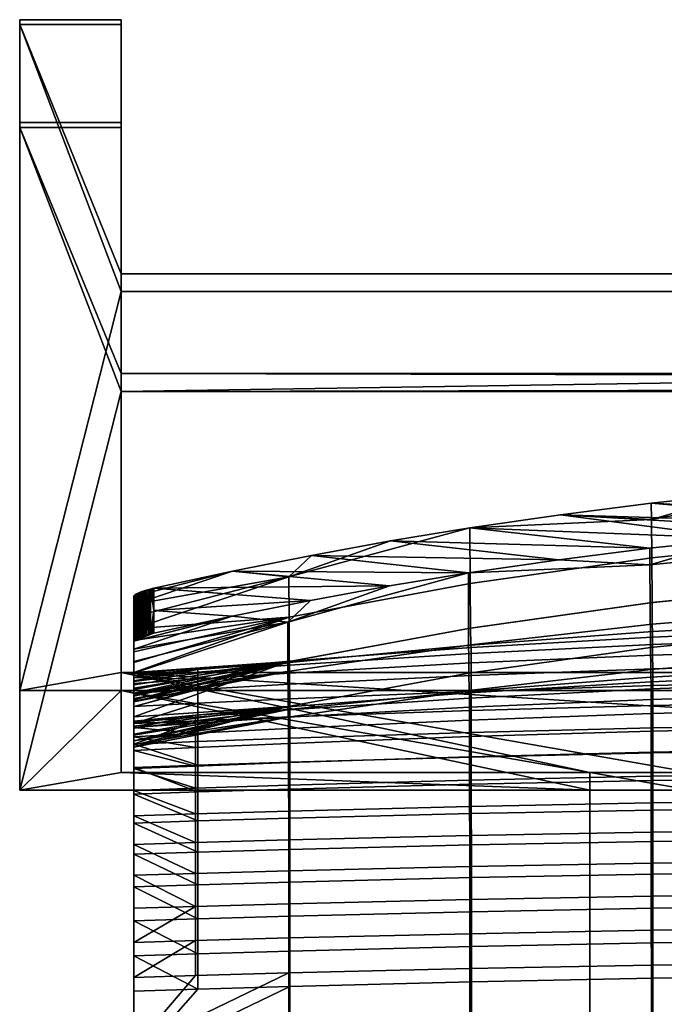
# Model space of a CAD drawing. Header units: millimetres. Extents: x -232 to 232, y -246 to 302.
# Tile 5 of 11: x -232 to -105, y 108 to 302. Entities that reach past the tile are written whole.
import ezdxf

# ---------------------------------------------------------------- set-up
doc = ezdxf.new("R2010")
doc.units = ezdxf.units.MM
doc.header["$MEASUREMENT"] = 0
for name, color, linetype in [('nozky', 250, 'Continuous'), ('podnoz', 7, 'Continuous'), ('ram', 31, 'Continuous')]:
    doc.layers.add(name, color=color, linetype=linetype)

msp = doc.modelspace()

# ---------------------------------------------------------------- meshes
at = {"layer": 'nozky'}
mesh = msp.add_polyface(dxfattribs=at)
corners = [(212.5, 281.88), (212.5, 302.19), (232.5, 281.88), (232.5, 302.19), (212.5, 280.91, 5.41), (212.5, 302.19), (212.5, 281.88), (212.5, 301.23, 5.41), (232.5, 301.23, 5.41), (232.5, 302.19), (212.5, 302.19), (212.5, 301.23, 5.41), (232.5, 280.91, 5.41), (232.5, 281.88), (232.5, 302.19), (232.5, 301.23, 5.41), (212.5, 280.91, 5.41), (212.5, 281.88), (232.5, 281.88), (232.5, 280.91, 5.41), (-232.5, 281.88), (-232.5, 302.19), (-212.5, 281.88), (-212.5, 302.19), (-212.5, 280.91, 5.41), (-212.5, 281.88), (-212.5, 302.19), (-212.5, 301.23, 5.41), (-232.5, 301.23, 5.41), (-212.5, 302.19), (-232.5, 302.19), (-212.5, 301.23, 5.41), (-232.5, 280.91, 5.41), (-232.5, 302.19), (-232.5, 281.88), (-232.5, 301.23, 5.41), (-232.5, 280.91, 5.41), (-232.5, 281.88), (-212.5, 280.91, 5.41), (-212.5, 281.88), (-185, -219.81, 5.41), (-185, -199.81, 5.41), (-185, -219.81), (-185, -199.81), (-185, -199.81, 5.41), (-205, -199.81, 5.41), (-185, -199.81), (-205, -199.81), (-205, -219.81), (-205, -199.81), (-205, -219.81, 5.41), (-205, -199.81, 5.41), (-185, -219.81), (-185, -199.81), (-205, -219.81), (-205, -199.81), (-185, -219.81), (-205, -219.81), (-185, -219.81, 5.41), (-205, -219.81, 5.41), (185, -219.81), (185, -199.81), (185, -219.81, 5.41), (185, -199.81, 5.41), (205, -219.81), (205, -199.81), (185, -219.81), (185, -199.81), (205, -219.81, 5.41), (205, -199.81, 5.41), (205, -219.81), (205, -199.81), (205, -219.81), (185, -219.81), (205, -219.81, 5.41), (185, -219.81, 5.41), (205, -199.81, 5.41), (185, -199.81, 5.41), (205, -199.81), (185, -199.81)]
mesh.append_faces([[corners[k] for k in face] for face in [(1, 3, 2, 0), (7, 5, 6, 6), (6, 4, 7, 7), (10, 11, 8, 9), (13, 15, 12, 12), (15, 13, 14, 14), (16, 17, 18, 19), (21, 23, 22, 20), (27, 25, 26, 26), (25, 27, 24, 24), (31, 29, 30, 28), (34, 32, 35, 35), (35, 33, 34, 34), (36, 37, 39, 38), (41, 40, 42, 43), (45, 44, 46, 47), (49, 48, 50, 51), (53, 52, 54, 55), (57, 56, 58, 59), (61, 60, 62, 63), (65, 64, 66, 67), (69, 68, 70, 71), (73, 72, 74, 75), (77, 76, 78, 79)]])
at = {"layer": 'podnoz'}
mesh = msp.add_polyface(dxfattribs=at)
corners = [(185, -219.81, 5.41), (185, -199.81, 5.41), (185, -219.81, 710), (185, -199.81, 710), (185, -217.31, 325), (185, -217.31, 290), (185, -202.31, 290), (185, -202.31, 325), (-185, -219.81, 710), (-185, -199.81, 710), (-185, -219.81, 5.41), (-185, -199.81, 5.41), (-185, -217.31, 290), (-185, -217.31, 325), (-185, -202.31, 290), (-185, -202.31, 325), (-185, -199.81, 710), (-185, -219.81, 710), (185, -199.81, 710), (185, -219.81, 710), (100, 153.69, 717.21), (100, -199.81, 728.75), (100, -199.81, 730), (100, -219.81, 730), (100, -199.8, 748.75), (100, 150.17, 736.9), (100, 150.17, 736.9), (120, 150.17, 736.9), (100, -199.8, 748.75), (120, -199.8, 748.75), (100, -199.81, 728.75), (120, -199.81, 728.75), (100, 153.69, 717.21), (120, 153.69, 717.21), (100, -199.8, 748.75), (120, -199.8, 748.75), (100, -219.81, 730), (120, -219.81, 730), (120, 153.69, 717.21), (120, -199.81, 730), (120, -199.81, 728.75), (120, 150.17, 736.9), (120, -199.8, 748.75), (120, -219.81, 730), (100, -199.81, 730), (100, -219.81, 730), (-100, -199.81, 730), (-100, -219.81, 730), (-120, 153.69, 717.21), (-120, -199.81, 728.75), (-120, -199.81, 730), (-120, 150.17, 736.9), (-120, -199.8, 748.75), (-120, -219.81, 730), (-100, 153.69, 717.21), (-120, 153.69, 717.21), (-100, -199.81, 728.75), (-120, -199.81, 728.75), (-100, -199.8, 748.75), (-120, -199.8, 748.75), (-100, 150.17, 736.9), (-120, 150.17, 736.9), (-100, -219.81, 730), (-120, -219.81, 730), (-100, -199.8, 748.75), (-120, -199.8, 748.75), (-100, 153.69, 717.21), (-100, -199.81, 730), (-100, -199.81, 728.75), (-100, -219.81, 730), (-100, 150.17, 736.9), (-100, -199.8, 748.75), (-205, -219.81, 5.41), (-205, -199.81, 5.41), (-205, -219.81, 730), (-205, -199.81, 730), (205, -219.81, 730), (205, -199.81, 730), (205, -219.81, 5.41), (205, -199.81, 5.41), (205, -219.81, 5.41), (-205, -219.81, 5.41), (205, -219.81, 730), (-205, -219.81, 730), (-185, -219.81, 5.41), (-185, -219.81, 710), (185, -219.81, 710), (185, -219.81, 5.41), (120, -219.81, 730), (100, -219.81, 730), (-100, -219.81, 730), (-120, -219.81, 730), (205, -199.81, 730), (-205, -199.81, 730), (205, -199.81, 5.41), (-205, -199.81, 5.41), (-120, -199.81, 730), (-120, -199.81, 728.75), (-100, -199.81, 728.75), (-100, -199.81, 730), (100, -199.81, 730), (100, -199.81, 728.75), (120, -199.81, 728.75), (120, -199.81, 730), (185, -199.81, 5.41), (185, -199.81, 710), (-185, -199.81, 710), (-185, -199.81, 5.41), (-120, -199.81, 730), (-120, -219.81, 730), (-205, -199.81, 730), (-205, -219.81, 730), (205, -199.81, 730), (205, -219.81, 730), (120, -199.81, 730), (120, -219.81, 730), (212.5, 228.84, 296.72), (212.5, 153.69, 717.21), (212.5, 173.38, 720.73), (212.5, 248.53, 300.24), (-212.5, 228.84, 296.72), (-212.5, 173.38, 720.73), (-212.5, 153.69, 717.21), (-212.5, 248.53, 300.24), (-100, 150.17, 736.9), (100, 150.17, 736.9), (-100, 153.69, 717.21), (100, 153.69, 717.21), (-212.5, 173.38, 720.73), (-212.5, 153.69, 717.21), (212.5, 173.38, 720.73), (212.5, 153.69, 717.21), (120, 153.69, 717.21), (100, 153.69, 717.21), (-100, 153.69, 717.21), (-120, 153.69, 717.21), (-232.5, 169.86, 740.42), (232.5, 169.86, 740.42), (212.5, 173.38, 720.73), (-212.5, 173.38, 720.73), (-212.5, 169.86, 740.42), (212.5, 169.86, 740.42), (232.5, 301.23, 5.41), (212.5, 301.23, 5.41), (-212.5, 301.23, 5.41), (-232.5, 301.23, 5.41), (-212.5, 252.05, 280.55), (-212.5, 248.53, 300.24), (232.5, 150.17, 736.9), (232.5, 169.86, 740.42), (232.5, 280.91, 5.41), (232.5, 301.23, 5.41), (120, 150.17, 736.9), (232.5, 150.17, 736.9), (232.5, 280.91, 5.41), (120, 153.69, 717.21), (212.5, 153.69, 717.21), (212.5, 280.91, 5.41), (-232.5, 169.86, 740.42), (-232.5, 150.17, 736.9), (-232.5, 301.23, 5.41), (-232.5, 280.91, 5.41), (-232.5, 150.17, 736.9), (-120, 150.17, 736.9), (-232.5, 280.91, 5.41), (-120, 153.69, 717.21), (-212.5, 228.84, 296.72), (-212.5, 153.69, 717.21), (-212.5, 280.91, 5.41), (-212.5, 232.36, 277.04), (232.5, 169.86, 740.42), (232.5, 150.17, 736.9), (-232.5, 169.86, 740.42), (-232.5, 150.17, 736.9), (100, 150.17, 736.9), (120, 150.17, 736.9), (-120, 150.17, 736.9), (-100, 150.17, 736.9), (212.5, 169.86, 740.42), (-212.5, 169.86, 740.42), (212.5, 252.05, 280.55), (212.5, 301.23, 5.41), (212.5, 280.91, 5.41), (212.5, 232.36, 277.04), (-212.5, 252.05, 280.55), (-212.5, 280.91, 5.41), (-212.5, 301.23, 5.41), (-212.5, 232.36, 277.04), (-212.5, 248.53, 300.24), (212.5, 248.53, 300.24), (-212.5, 228.84, 296.72), (212.5, 228.84, 296.72), (212.5, 228.84, 296.72), (212.5, 232.36, 277.04), (-12.5, 231.94, 279.39), (-12.5, 229.25, 294.46), (12.5, 231.94, 279.39), (12.5, 229.25, 294.46), (-212.5, 232.36, 277.04), (212.5, 232.36, 277.04), (-212.5, 252.05, 280.55), (212.5, 252.05, 280.55), (212.5, 252.05, 280.55), (212.5, 248.53, 300.24), (-185, -217.31, 325), (185, -217.31, 325), (-185, -217.31, 290), (185, -217.31, 290), (-185, -217.31, 290), (185, -217.31, 290), (-185, -202.31, 290), (185, -202.31, 290), (-12.5, -202.31, 290), (12.5, -202.31, 290), (-185, -202.31, 325), (185, -202.31, 325), (-185, -217.31, 325), (185, -217.31, 325), (-185, -202.31, 290), (185, -202.31, 290), (-185, -202.31, 325), (185, -202.31, 325), (-12.5, -202.31, 290), (-12.5, -202.31, 305), (12.5, -202.31, 290), (12.5, -202.31, 305), (-12.5, -202.31, 305), (-12.5, -202.31, 290), (-12.5, 231.94, 279.39), (-12.5, 229.25, 294.46), (-12.5, 14.82, 284.69), (-12.5, 13.47, 299.73), (12.5, 231.94, 279.39), (-12.5, 231.94, 279.39), (-12.5, 14.82, 284.69), (12.5, 14.82, 284.69), (12.5, -202.31, 290), (12.5, -202.31, 305), (12.5, 229.25, 294.46), (12.5, 231.94, 279.39), (12.5, 14.82, 284.69), (12.5, 13.47, 299.73), (12.5, -202.31, 305), (-12.5, -202.31, 305), (-12.5, 229.25, 294.46), (12.5, 229.25, 294.46), (12.5, 13.47, 299.73), (-12.5, 13.47, 299.73)]
mesh.append_faces([[corners[k] for k in face] for face in [(6, 0, 5, 5), (4, 5, 0, 0), (7, 1, 6, 6), (0, 6, 1, 1), (7, 4, 2, 2), (0, 2, 4, 4), (1, 7, 3, 3), (2, 3, 7, 7), (15, 8, 13, 13), (10, 13, 8, 8), (11, 9, 15, 15), (8, 15, 9, 9), (14, 12, 10, 10), (13, 10, 12, 12), (15, 14, 11, 11), (10, 11, 14, 14), (17, 16, 18, 19), (21, 25, 20, 20), (22, 25, 21, 21), (22, 24, 25, 25), (23, 24, 22, 22), (27, 26, 28, 29), (31, 30, 32, 33), (35, 34, 36, 37), (39, 41, 42, 42), (43, 39, 42, 42), (41, 40, 38, 38), (39, 40, 41, 41), (45, 44, 46, 47), (49, 51, 48, 48), (50, 51, 49, 49), (50, 52, 51, 51), (53, 52, 50, 50), (55, 54, 56, 57), (59, 58, 60, 61), (63, 62, 64, 65), (67, 70, 71, 71), (69, 67, 71, 71), (70, 68, 66, 66), (67, 68, 70, 70), (73, 72, 74, 75), (77, 76, 78, 79), (87, 80, 86, 86), (82, 86, 80, 80), (81, 84, 85, 85), (83, 81, 85, 85), (89, 86, 88, 88), (86, 82, 88, 88), (89, 85, 86, 86), (90, 91, 85, 85), (85, 91, 83, 83), (89, 90, 85, 85), (98, 99, 100, 101), (96, 106, 93, 93), (101, 106, 98, 98), (97, 106, 96, 96), (105, 103, 92, 92), (103, 105, 102, 102), (104, 105, 92, 94), (102, 105, 101, 101), (101, 105, 106, 106), (98, 106, 97, 97), (106, 107, 95, 95), (93, 106, 95, 95), (109, 108, 110, 111), (113, 112, 114, 115), (119, 116, 117, 118), (120, 123, 121, 122), (125, 124, 126, 127), (135, 129, 128, 128), (128, 134, 135, 135), (134, 128, 133, 133), (132, 133, 130, 130), (128, 130, 133, 133), (130, 131, 132, 132), (146, 144, 145, 145), (147, 146, 145, 145), (202, 142, 143, 143), (203, 142, 202, 202), (147, 145, 136, 136), (140, 139, 136, 136), (138, 139, 140, 141), (137, 203, 138, 138), (138, 141, 137, 137), (142, 203, 137, 137), (136, 139, 147, 147), (148, 150, 151, 149), (156, 152, 155, 155), (192, 153, 156, 156), (152, 156, 153, 153), (154, 192, 193, 193), (193, 157, 154, 154), (153, 192, 154, 154), (161, 159, 158, 160), (163, 162, 167, 167), (166, 167, 162, 162), (167, 165, 163, 163), (169, 166, 164, 164), (162, 164, 166, 166), (164, 168, 169, 169), (171, 170, 178, 178), (178, 175, 171, 171), (178, 174, 175, 175), (178, 179, 177, 174), (173, 179, 172, 172), (179, 176, 177, 177), (179, 173, 176, 176), (180, 181, 182, 183), (186, 184, 187, 185), (189, 188, 190, 191), (192, 166, 195, 195), (194, 195, 166, 166), (197, 196, 193, 192), (195, 197, 192, 192), (196, 194, 169, 169), (166, 169, 194, 194), (169, 193, 196, 196), (199, 198, 200, 201), (202, 146, 147, 203), (205, 204, 206, 207), (209, 208, 212, 213), (210, 212, 208, 208), (209, 213, 211, 211), (215, 214, 216, 217), (223, 222, 218, 218), (225, 219, 224, 224), (225, 223, 220, 220), (218, 220, 223, 223), (219, 225, 221, 221), (220, 221, 225, 225), (230, 231, 229, 228), (231, 230, 227, 226), (233, 232, 235, 234), (213, 212, 234, 235), (239, 238, 241, 240), (237, 236, 240, 241), (247, 246, 245, 244), (246, 247, 243, 242)]])
at = {"layer": 'ram'}
mesh = msp.add_polyface(dxfattribs=at)
corners = [(-26.92, 203.82, 1056.73), (-71.91, 210.28, 1055.53), (-89.91, 208.71, 1055.82), (-107.86, 206.8, 1056.18), (-42.02, 203.27, 1056.83), (-57.1, 202.46, 1056.98), (-72.16, 201.41, 1057.18), (-125.77, 204.53, 1056.6), (-90.17, 199.84, 1057.47), (-143.64, 201.92, 1057.08), (-108.14, 197.92, 1057.83), (-72.06, 181.96, 918.74), (-36.05, 184.15, 918.18), (-36.08, 193.01, 987.61), (-72.11, 190.82, 988.13), (-72.03, 176.9, 863.03), (-36.03, 178.66, 862.46), (-72, 174.47, 821.18), (-36.01, 175.68, 820.59), (-71.99, 173.11, 807.31), (-36.01, 174.04, 806.71), (-108, 178.32, 919.67), (-108.06, 187.16, 988.99), (-107.95, 173.96, 863.97), (-107.92, 172.48, 822.17), (-107.9, 171.56, 808.3), (-72.15, 198.18, 1037.05), (-57.1, 202.46, 1056.98), (-72.16, 201.41, 1057.18), (-90.17, 199.84, 1057.47), (-36.1, 200.31, 1036.64), (-108.14, 197.92, 1057.83), (-108.11, 194.64, 1037.72), (-126.07, 195.64, 1058.25), (-71.82, 190.82, 916.78), (-107.69, 187.2, 917.64), (-107.75, 196.04, 987.21), (-71.86, 199.68, 986.41), (-71.78, 185.8, 860.87), (-107.64, 182.91, 861.76), (-71.75, 183.4, 818.87), (-107.6, 181.49, 819.81), (-71.74, 181.88, 804.96), (-107.59, 180.39, 805.9), (-71.73, 180.23, 798.16), (-107.59, 178.94, 799.08), (-71.73, 177.93, 791.54), (-107.58, 176.82, 792.42), (-71.72, 175.06, 785.14), (-107.57, 174.11, 785.97), (-71.72, 171.62, 779.03), (-107.57, 170.8, 779.8), (-35.92, 192.99, 916.26), (-35.94, 201.87, 985.94), (-35.89, 187.53, 860.34), (-35.88, 184.55, 818.31), (-35.87, 182.77, 804.4), (-35.87, 181, 797.61), (-107.86, 206.8, 1056.18), (-107.79, 203.61, 1036.57), (-125.77, 204.53, 1056.6), (-89.91, 208.71, 1055.82), (-53.96, 211.5, 1055.3), (-35.96, 209.25, 1035.49), (-71.91, 210.28, 1055.53)]
mesh.append_faces([[corners[k] for k in face] for face in [(0, 1, 2, 2), (3, 4, 2, 2), (4, 3, 5, 5), (6, 5, 7, 7), (5, 3, 7, 7), (6, 7, 8, 8), (9, 8, 7, 7), (8, 9, 10, 10), (11, 12, 13, 14), (15, 16, 12, 11), (17, 18, 16, 15), (19, 20, 18, 17), (21, 11, 14, 22), (23, 15, 11, 21), (24, 17, 15, 23), (25, 19, 17, 24), (26, 27, 28, 28), (26, 28, 29, 29), (30, 27, 26, 26), (31, 32, 29, 29), (14, 26, 32, 22), (29, 32, 26, 26), (26, 14, 13, 30), (33, 32, 31, 31), (34, 35, 36, 37), (38, 39, 35, 34), (40, 41, 39, 38), (42, 43, 41, 40), (44, 45, 43, 42), (46, 47, 45, 44), (48, 49, 47, 46), (50, 51, 49, 48), (52, 34, 37, 53), (54, 38, 34, 52), (55, 40, 38, 54), (56, 42, 40, 55), (57, 44, 42, 56), (58, 59, 60, 60), (61, 59, 58, 58), (62, 63, 64, 64), (64, 59, 61, 61), (36, 59, 64, 37), (63, 53, 37, 64)]])
mesh = msp.add_polyface(dxfattribs=at)
corners = [(-143.64, 201.92, 1057.08), (-159.31, 199.34, 1057.56), (-108.14, 197.92, 1057.83), (-126.07, 195.64, 1058.25), (-174.93, 196.5, 1058.1), (-190.49, 193.39, 1058.67), (-143.95, 193.03, 1058.74), (-206, 190.02, 1059.3), (-175.08, 187.62, 1059.75), (-159.54, 190.46, 1059.22), (-206, 185.59, 1060.13), (-190.57, 184.53, 1060.33), (-143.83, 173.23, 920.96), (-108, 178.32, 919.67), (-108.06, 187.16, 988.99), (-143.89, 182.05, 990.2), (-143.78, 169.85, 865.29), (-107.95, 173.96, 863.97), (-143.75, 169.68, 823.55), (-107.92, 172.48, 822.17), (-143.73, 169.4, 809.69), (-107.9, 171.56, 808.3), (-179.51, 166.69, 922.63), (-179.55, 175.49, 991.76), (-108.11, 194.64, 1037.72), (-143.95, 193.03, 1058.74), (-179.58, 183.31, 1039.87), (-159.54, 190.46, 1059.22), (-175.08, 187.62, 1059.75), (-190.57, 184.53, 1060.33), (-126.07, 195.64, 1058.25), (-143.52, 182.13, 918.85), (-179.3, 175.58, 920.42), (-179.34, 184.34, 989.77), (-143.58, 190.92, 988.33), (-143.47, 178.87, 863), (-179.26, 173.66, 864.6), (-143.44, 178.8, 821.12), (-179.24, 175.34, 822.82), (-143.42, 178.29, 807.22), (-179.23, 175.6, 808.92), (-143.42, 177.13, 800.37), (-179.22, 174.81, 802.03), (-143.41, 175.27, 793.65), (-179.22, 173.28, 795.24), (-143.41, 172.78, 787.12), (-179.22, 171.07, 788.62), (-143.4, 169.66, 780.87), (-179.21, 168.19, 782.26), (-107.69, 187.2, 917.64), (-107.75, 196.04, 987.21), (-107.64, 182.91, 861.76), (-107.6, 181.49, 819.81), (-107.59, 180.39, 805.9), (-107.59, 178.94, 799.08), (-107.58, 176.82, 792.42), (-107.57, 174.11, 785.97), (-107.57, 170.8, 779.8), (-174.93, 196.5, 1058.1), (-179.37, 192.29, 1038.74), (-190.49, 193.39, 1058.67), (-143.64, 201.92, 1057.08), (-197.37, 174.01, 809.93), (-159.31, 199.34, 1057.56), (-125.77, 204.53, 1056.6), (-107.79, 203.61, 1036.57)]
mesh.append_faces([[corners[k] for k in face] for face in [(0, 1, 2, 2), (3, 1, 4, 4), (5, 6, 4, 4), (4, 6, 3, 3), (3, 2, 1, 1), (7, 8, 9, 9), (5, 7, 9, 9), (10, 11, 8, 8), (6, 5, 9, 9), (12, 13, 14, 15), (16, 17, 13, 12), (18, 19, 17, 16), (20, 21, 19, 18), (22, 12, 15, 23), (14, 24, 25, 15), (15, 25, 26, 23), (27, 26, 25, 25), (26, 27, 28, 28), (26, 28, 29, 29), (24, 30, 25, 25), (31, 32, 33, 34), (35, 36, 32, 31), (37, 38, 36, 35), (39, 40, 38, 37), (41, 42, 40, 39), (43, 44, 42, 41), (45, 46, 44, 43), (47, 48, 46, 45), (49, 31, 34, 50), (51, 35, 31, 49), (52, 37, 35, 51), (53, 39, 37, 52), (54, 41, 39, 53), (55, 43, 41, 54), (56, 45, 43, 55), (57, 47, 45, 56), (58, 59, 60, 60), (33, 59, 61, 34), (62, 38, 40, 40), (59, 58, 63, 63), (64, 65, 61, 61), (34, 61, 65, 50), (61, 59, 63, 63)]])
mesh = msp.add_polyface(dxfattribs=at)
corners = [(-206, 185.59, 1060.13), (-206.34, 181.09, 1060.95), (-206, 181.17, 1060.95), (-206, 190.02, 1059.3), (-206.34, 189.94, 1059.3), (-175.08, 187.62, 1059.75), (-190.57, 184.53, 1060.33), (-190.57, 184.53, 1060.33), (-206, 181.17, 1060.95), (-210, 179.56, 1057.18), (-179.58, 183.31, 1039.87), (-210, 173.23, 1020.83), (-179.55, 175.49, 991.76), (-210, 177.97, 1048.2), (-210, 175.58, 1034.54), (-210, 168.71, 993.36), (-210, 170.93, 1007.1), (-210, 166.59, 979.61), (-210, 164.61, 965.83), (-179.51, 166.69, 922.63), (-210, 188.41, 1055.53), (-190.49, 193.39, 1058.67), (-210, 186.78, 1046.31), (-210, 184.38, 1032.57), (-179.37, 192.29, 1038.74), (-210, 182.01, 1018.81), (-179.3, 175.58, 920.42), (-210, 171.59, 949.82), (-210, 173.4, 963.65), (-210, 170.01, 935.95), (-179.34, 184.34, 989.77), (-210, 175.38, 977.47), (-210, 179.71, 1005.05), (-210, 177.49, 991.27), (-210, 168.78, 922.05), (-206, 190.02, 1059.3), (-210, 167.98, 908.11), (-179.24, 175.34, 822.82), (-210, 171.75, 824.58), (-210, 170.29, 838.45), (-210, 168.24, 866.27), (-210, 167.73, 880.21), (-179.26, 173.66, 864.6), (-210, 169.11, 852.35), (-210, 167.63, 894.16), (-179.22, 174.81, 802.03), (-197.37, 173.43, 803.02), (-197.37, 174.01, 809.93), (-179.23, 175.6, 808.92), (-179.22, 173.28, 795.24), (-197.37, 172.1, 796.18), (-210, 169.3, 790.17), (-197.37, 170.06, 789.5), (-210, 172.81, 810.7), (-179.22, 171.07, 788.62), (-210, 172.39, 803.75)]
mesh.append_faces([[corners[k] for k in face] for face in [(0, 1, 2, 2), (0, 3, 4, 4), (0, 5, 3, 3), (0, 2, 6, 6), (7, 8, 9, 9), (10, 11, 12, 12), (13, 10, 7, 7), (9, 13, 7, 7), (14, 10, 13, 13), (14, 11, 10, 10), (15, 12, 16, 16), (15, 17, 12, 12), (16, 12, 11, 11), (18, 19, 12, 12), (20, 21, 22, 22), (23, 22, 24, 24), (24, 25, 23, 23), (26, 27, 28, 28), (27, 26, 29, 29), (30, 28, 31, 31), (30, 32, 25, 25), (33, 32, 30, 30), (33, 30, 31, 31), (26, 34, 29, 29), (35, 21, 20, 20), (30, 25, 24, 24), (26, 28, 30, 30), (21, 24, 22, 22), (36, 34, 26, 26), (37, 38, 39, 39), (40, 41, 42, 42), (43, 40, 42, 42), (43, 37, 39, 39), (44, 36, 26, 26), (45, 46, 47, 48), (42, 37, 43, 43), (49, 50, 46, 45), (51, 50, 52, 52), (37, 47, 38, 38), (53, 47, 46, 46), (50, 49, 54, 52), (50, 55, 46, 46), (44, 26, 42, 42)]])
mesh = msp.add_polyface(dxfattribs=at)
corners = [(-208.69, 180.38, 1060.05), (-208.39, 180.49, 1060.28), (-208.69, 189.22, 1058.4), (-208.96, 180.27, 1059.79), (-208.96, 189.11, 1058.14), (-208.07, 180.6, 1060.47), (-208.39, 189.34, 1058.63), (-207.03, 180.91, 1060.86), (-206.68, 181.01, 1060.92), (-207.03, 189.76, 1059.21), (-207.73, 180.71, 1060.64), (-207.39, 180.81, 1060.77), (-207.73, 189.56, 1058.99), (-207.39, 189.66, 1059.12), (-206.34, 181.09, 1060.95), (-206, 185.59, 1060.13), (-209.61, 179.95, 1058.87), (-209.42, 180.05, 1059.19), (-209.61, 188.8, 1057.22), (-208.07, 189.45, 1058.82), (-206.34, 189.94, 1059.3), (-206.68, 189.85, 1059.27), (-209.75, 188.7, 1056.89), (-209.86, 188.62, 1056.55), (-209.75, 179.86, 1058.54), (-209.99, 188.47, 1055.87), (-210, 188.41, 1055.53), (-210, 183.98, 1056.36), (-209.94, 188.54, 1056.21), (-209.86, 179.77, 1058.2), (-209.42, 188.9, 1057.54), (-209.21, 189, 1057.85), (-209.21, 180.16, 1059.5), (-210, 186.78, 1046.31), (-210, 177.97, 1048.2), (-210, 188.41, 1055.53), (-209.99, 188.47, 1055.87), (-206, 190.02, 1059.3), (-209.86, 188.62, 1056.55), (-209.75, 188.7, 1056.89), (-209.94, 188.54, 1056.21), (-209.61, 188.8, 1057.22), (-207.39, 189.66, 1059.12), (-207.03, 189.76, 1059.21), (-207.73, 189.56, 1058.99), (-206.68, 189.85, 1059.27), (-208.07, 189.45, 1058.82), (-206.34, 189.94, 1059.3), (-208.96, 189.11, 1058.14), (-208.69, 189.22, 1058.4), (-209.21, 189, 1057.85), (-208.39, 189.34, 1058.63), (-209.42, 188.9, 1057.54)]
mesh.append_faces([[corners[k] for k in face] for face in [(0, 1, 2, 2), (3, 0, 4, 4), (1, 5, 6, 6), (7, 8, 9, 9), (10, 11, 12, 12), (7, 13, 11, 11), (8, 14, 15, 15), (16, 17, 18, 18), (10, 12, 19, 19), (12, 11, 13, 13), (19, 6, 5, 5), (1, 6, 2, 2), (15, 20, 21, 21), (13, 7, 9, 9), (9, 8, 21, 21), (22, 23, 24, 24), (25, 26, 27, 27), (28, 25, 27, 27), (23, 28, 29, 29), (2, 4, 0, 0), (30, 18, 17, 17), (31, 30, 32, 32), (4, 31, 3, 3), (22, 16, 18, 18), (8, 15, 21, 21), (33, 34, 27, 27), (33, 27, 26, 26), (35, 36, 37, 37), (37, 38, 39, 39), (38, 37, 40, 40), (36, 40, 37, 37), (41, 37, 39, 39), (37, 42, 43, 43), (42, 37, 44, 44), (45, 37, 43, 43), (46, 44, 37, 37), (45, 47, 37, 37), (48, 49, 37, 37), (37, 50, 48, 48), (37, 49, 51, 51), (37, 52, 50, 50), (51, 46, 37, 37), (52, 37, 41, 41)]])
mesh = msp.add_polyface(dxfattribs=at)
corners = [(-207.73, 180.71, 1060.64), (-208.07, 189.45, 1058.82), (-208.07, 180.6, 1060.47), (-209.94, 188.54, 1056.21), (-210, 183.98, 1056.36), (-209.94, 179.69, 1057.86), (-209.99, 179.62, 1057.52), (-210, 179.56, 1057.18), (-209.86, 179.77, 1058.2), (-209.21, 180.16, 1059.5), (-209.42, 188.9, 1057.54), (-209.42, 180.05, 1059.19), (-209.61, 179.95, 1058.87), (-209.75, 188.7, 1056.89), (-209.75, 179.86, 1058.54), (-209.86, 188.62, 1056.55), (-208.96, 180.27, 1059.79), (-209.21, 189, 1057.85), (-210, 170.93, 1007.1), (-210, 173.23, 1020.83), (-210, 182.01, 1018.81), (-210, 177.97, 1048.2), (-210, 186.78, 1046.31), (-210, 175.58, 1034.54), (-210, 184.38, 1032.57), (-210, 177.49, 991.27), (-210, 168.71, 993.36), (-210, 179.71, 1005.05), (-210, 166.59, 979.61), (-210, 175.38, 977.47), (-210, 164.61, 965.83), (-210, 172.81, 810.7), (-210, 163.76, 813.33), (-210, 171.75, 824.58), (-206, 181.17, 1060.95), (-206.34, 181.09, 1060.95), (-206.68, 181.01, 1060.92), (-207.03, 180.91, 1060.86), (-207.39, 180.81, 1060.77), (-207.73, 180.71, 1060.64), (-208.07, 180.6, 1060.47), (-208.39, 180.49, 1060.28), (-208.69, 180.38, 1060.05), (-208.96, 180.27, 1059.79), (-209.21, 180.16, 1059.5), (-209.42, 180.05, 1059.19), (-209.61, 179.95, 1058.87), (-209.75, 179.86, 1058.54), (-209.86, 179.77, 1058.2), (-209.94, 179.69, 1057.86), (-209.99, 179.62, 1057.52), (-210, 179.56, 1057.18), (-210, 171.75, 824.58), (-197.37, 174.01, 809.93), (-210, 172.81, 810.7), (-197.37, 173.43, 803.02), (-210, 172.39, 803.75), (-210, 171.21, 796.9), (-197.37, 172.1, 796.18), (-210, 169.3, 790.17)]
mesh.append_faces([[corners[k] for k in face] for face in [(0, 1, 2, 2), (3, 4, 5, 5), (5, 4, 6, 6), (4, 7, 6, 6), (3, 5, 8, 8), (9, 10, 11, 11), (12, 13, 14, 14), (15, 8, 14, 14), (16, 17, 9, 9), (18, 19, 20, 20), (21, 7, 4, 4), (22, 23, 21, 21), (23, 22, 24, 24), (19, 24, 20, 20), (24, 19, 23, 23), (25, 26, 27, 27), (27, 18, 20, 20), (25, 28, 26, 26), (26, 18, 27, 27), (29, 28, 25, 25), (30, 28, 29, 29), (31, 32, 33, 33), (34, 35, 36, 36), (34, 36, 37, 37), (37, 38, 34, 34), (39, 40, 34, 34), (41, 34, 40, 40), (34, 38, 39, 39), (42, 34, 41, 41), (34, 43, 44, 44), (44, 45, 34, 34), (34, 45, 46, 46), (47, 48, 34, 34), (49, 34, 48, 48), (34, 46, 47, 47), (34, 49, 50, 50), (51, 34, 50, 50), (34, 42, 43, 43), (52, 53, 54, 54), (55, 56, 54, 54), (57, 58, 59, 59), (56, 58, 57, 57)]])
mesh = msp.add_polyface(dxfattribs=at)
corners = [(-210, 171.21, 796.9), (-210, 160.69, 792.82), (-210, 162.56, 799.51), (-210, 169.3, 790.17), (-210, 166.66, 783.7), (-210, 163.31, 777.58), (-210, 157.97, 786.43), (-210, 172.39, 803.75), (-210, 170.01, 935.95), (-210, 161.2, 938.21), (-210, 171.59, 949.82), (-210, 173.4, 963.65), (-210, 162.8, 952.04), (-210, 159.93, 924.35), (-210, 167.98, 908.11), (-210, 159.07, 910.47), (-210, 168.78, 922.05), (-210, 158.66, 896.56), (-210, 175.38, 977.47), (-210, 164.61, 965.83), (-210, 171.75, 824.58), (-210, 162.39, 827.16), (-210, 170.29, 838.45), (-210, 169.11, 852.35), (-210, 161.01, 840.99), (-210, 163.76, 813.33), (-210, 172.81, 810.7), (-210, 163.57, 806.38), (-210, 167.73, 880.21), (-210, 158.68, 882.65), (-210, 167.63, 894.16), (-210, 168.24, 866.27), (-210, 159.9, 854.86), (-210, 159.11, 868.74), (-179.51, 166.69, 922.63), (-210, 164.61, 965.83), (-210, 162.8, 952.04), (-179.55, 175.49, 991.76), (-210, 166.59, 979.61), (-197.81, 164.59, 805.63), (-197.81, 164.96, 812.55), (-210, 163.76, 813.33), (-197.81, 163.41, 798.8), (-210, 163.57, 806.38), (-210, 161.2, 938.21), (-210, 159.93, 924.35), (-210, 162.39, 827.16), (-210, 162.56, 799.51), (-210, 160.69, 792.82), (-197.8, 161.39, 792.16), (-210, 159.28, 771.9), (-210, 163.31, 777.58), (-197.36, 163.88, 777.01), (-197.37, 167.32, 783.08), (-210, 166.66, 783.7), (-210, 169.3, 790.17), (-197.37, 170.06, 789.5)]
mesh.append_faces([[corners[k] for k in face] for face in [(0, 1, 2, 2), (1, 3, 4, 4), (3, 1, 0, 0), (4, 5, 6, 6), (7, 0, 2, 2), (8, 9, 10, 10), (11, 10, 12, 12), (9, 12, 10, 10), (8, 13, 9, 9), (14, 15, 16, 16), (16, 13, 8, 8), (14, 17, 15, 15), (15, 13, 16, 16), (18, 11, 19, 19), (12, 19, 11, 11), (20, 21, 22, 22), (23, 22, 24, 24), (21, 24, 22, 22), (20, 25, 21, 21), (26, 7, 27, 27), (2, 27, 7, 7), (27, 25, 26, 26), (28, 29, 30, 30), (30, 17, 14, 14), (29, 17, 30, 30), (31, 23, 32, 32), (24, 32, 23, 23), (31, 33, 28, 28), (32, 33, 31, 31), (34, 35, 36, 36), (37, 38, 35, 35), (39, 40, 41, 41), (42, 39, 43, 43), (34, 44, 45, 45), (46, 41, 40, 40), (43, 39, 41, 41), (43, 47, 42, 42), (48, 49, 47, 47), (34, 36, 44, 44), (50, 51, 52, 52), (53, 51, 54, 54), (54, 55, 56, 56), (56, 53, 54, 54)]])
mesh = msp.add_polyface(dxfattribs=at)
corners = [(-197.81, 164.96, 812.55), (-179.45, 166.1, 825.32), (-210, 162.39, 827.16), (-197.81, 164.59, 805.63), (-179.44, 166, 804.59), (-179.44, 166.62, 811.48), (-197.81, 163.41, 798.8), (-179.43, 164.59, 797.8), (-179.43, 162.37, 791.23), (-197.8, 161.39, 792.16), (-197.8, 158.56, 785.82), (-179.43, 159.38, 784.97), (-179.42, 155.61, 779.12), (-197.8, 154.92, 779.89), (-197.8, 150.54, 774.49), (-179.42, 151.14, 773.78), (-210, 162.56, 799.51), (-210, 157.97, 786.43), (-210, 154.42, 780.45), (-197.8, 145.49, 769.71), (-179.41, 146.03, 769.06), (-210, 159.93, 924.35), (-210, 159.07, 910.47), (-179.51, 166.69, 922.63), (-210, 158.68, 882.65), (-210, 159.11, 868.74), (-179.48, 164.57, 866.99), (-210, 159.9, 854.86), (-210, 161.01, 840.99), (-210, 150.11, 775), (-197.8, 139.85, 765.64), (-179.41, 140.37, 765.02), (-197.8, 133.74, 762.32), (-179.41, 134.24, 761.71), (-197.79, 127.25, 759.81), (-179.4, 127.75, 759.17), (-179.4, 121.01, 757.43), (-197.79, 120.5, 758.11), (-197.79, 113.6, 757.22), (-179.39, 114.11, 756.48), (-210, 139.48, 766.08), (-210, 145.1, 770.19), (-210, 133.37, 762.76), (-210, 113.23, 757.75), (-210, 167.63, 894.16), (-179.26, 173.66, 864.6), (-210, 167.73, 880.21), (-179.21, 164.64, 776.25), (-197.36, 163.88, 777.01), (-197.37, 167.32, 783.08), (-179.21, 168.19, 782.26), (-179.2, 160.45, 770.67), (-197.36, 159.79, 771.37), (-210, 159.28, 771.9), (-197.37, 170.06, 789.5), (-179.22, 171.07, 788.62), (-210, 163.31, 777.58), (-179.2, 155.69, 765.57), (-197.36, 155.08, 766.22), (-179.2, 150.39, 761.01), (-197.36, 149.83, 761.62), (-210, 131.08, 752.16), (-197.35, 131.48, 751.7), (-197.35, 124.77, 749.79), (-197.35, 110.92, 748.06), (-210, 117.48, 749.12), (-197.35, 117.88, 748.6), (-179.19, 144.63, 757.06), (-197.36, 144.09, 757.65), (-179.19, 138.48, 753.74), (-197.36, 137.95, 754.33), (-210, 143.68, 758.1), (-210, 149.4, 762.09), (-179.18, 132.01, 751.1), (-179.18, 125.3, 749.14), (-210, 137.55, 754.78)]
mesh.append_faces([[corners[k] for k in face] for face in [(0, 1, 2, 2), (3, 4, 5, 0), (6, 7, 4, 3), (8, 9, 10, 11), (12, 13, 14, 15), (11, 10, 13, 12), (16, 9, 6, 6), (17, 13, 10, 10), (18, 14, 13, 13), (9, 8, 7, 6), (15, 14, 19, 20), (21, 22, 23, 23), (24, 25, 26, 26), (1, 27, 28, 28), (2, 1, 28, 28), (29, 19, 14, 14), (20, 19, 30, 31), (31, 30, 32, 33), (33, 32, 34, 35), (36, 37, 38, 39), (35, 34, 37, 36), (40, 32, 30, 30), (19, 41, 30, 30), (32, 42, 34, 34), (43, 38, 37, 37), (44, 45, 46, 46), (47, 48, 49, 50), (51, 52, 48, 47), (53, 48, 52, 52), (50, 49, 54, 55), (56, 49, 48, 48), (52, 51, 57, 58), (58, 57, 59, 60), (61, 62, 63, 63), (64, 65, 66, 66), (67, 68, 60, 59), (69, 70, 68, 67), (71, 68, 70, 70), (72, 60, 68, 68), (70, 69, 73, 62), (62, 73, 74, 63), (75, 70, 62, 62)]])
mesh = msp.add_polyface(dxfattribs=at)
corners = [(-143.73, 168.35, 802.85), (-107.9, 170.18, 801.5), (-107.9, 171.56, 808.3), (-143.73, 169.4, 809.69), (-143.72, 166.55, 796.15), (-107.89, 168.07, 794.87), (-143.71, 164.01, 789.69), (-107.89, 165.28, 788.5), (-143.71, 160.74, 783.55), (-107.88, 161.81, 782.46), (-143.7, 156.77, 777.83), (-107.87, 157.67, 776.82), (-143.7, 152.15, 772.6), (-107.87, 152.93, 771.68), (-143.69, 146.95, 767.97), (-107.86, 147.66, 767.12), (-143.68, 141.23, 763.99), (-107.86, 141.91, 763.18), (-143.68, 135.09, 760.69), (-107.85, 135.75, 759.9), (-143.67, 128.6, 758.13), (-107.84, 129.26, 757.31), (-143.67, 121.86, 756.31), (-107.84, 122.53, 755.43), (-143.66, 114.97, 755.24), (-107.83, 115.64, 754.29), (-179.48, 164.57, 866.99), (-143.78, 169.85, 865.29), (-143.83, 173.23, 920.96), (-179.51, 166.69, 922.63), (-179.45, 166.1, 825.32), (-143.75, 169.68, 823.55), (-179.44, 166.62, 811.48), (-179.44, 166, 804.59), (-179.43, 164.59, 797.8), (-179.43, 162.37, 791.23), (-179.43, 159.38, 784.97), (-179.42, 155.61, 779.12), (-179.42, 151.14, 773.78), (-179.41, 146.03, 769.06), (-179.41, 140.37, 765.02), (-179.41, 134.24, 761.71), (-179.4, 127.75, 759.17), (-179.4, 121.01, 757.43), (-179.39, 114.11, 756.48), (-210, 159.9, 854.86), (-197.81, 164.96, 812.55), (-210, 158.66, 896.56), (-143.39, 165.92, 774.97), (-179.21, 164.64, 776.25), (-179.21, 168.19, 782.26), (-143.4, 169.66, 780.87), (-143.39, 161.58, 769.49), (-179.2, 160.45, 770.67), (-143.38, 156.71, 764.47), (-179.2, 155.69, 765.57), (-143.38, 151.34, 759.98), (-179.2, 150.39, 761.01), (-143.37, 145.54, 756.06), (-179.19, 144.63, 757.06), (-143.36, 139.37, 752.75), (-179.19, 138.48, 753.74), (-143.36, 132.91, 750.07), (-179.18, 132.01, 751.1), (-143.35, 126.2, 748.06), (-179.18, 125.3, 749.14), (-143.34, 119.33, 746.73), (-179.17, 118.42, 747.9), (-143.34, 112.36, 746.01), (-179.17, 111.45, 747.3), (-107.56, 166.91, 773.98), (-107.57, 170.8, 779.8), (-107.55, 162.46, 768.57), (-197.35, 117.88, 748.6), (-197.35, 124.77, 749.79)]
mesh.append_faces([[corners[k] for k in face] for face in [(0, 1, 2, 3), (4, 5, 1, 0), (6, 7, 5, 4), (8, 9, 7, 6), (10, 11, 9, 8), (12, 13, 11, 10), (14, 15, 13, 12), (16, 17, 15, 14), (18, 19, 17, 16), (20, 21, 19, 18), (22, 23, 21, 20), (24, 25, 23, 22), (26, 27, 28, 29), (30, 31, 27, 26), (32, 3, 31, 30), (33, 0, 3, 32), (34, 4, 0, 33), (35, 6, 4, 34), (36, 8, 6, 35), (37, 10, 8, 36), (38, 12, 10, 37), (39, 14, 12, 38), (40, 16, 14, 39), (41, 18, 16, 40), (42, 20, 18, 41), (43, 22, 20, 42), (44, 24, 22, 43), (26, 45, 30, 30), (46, 32, 30, 30), (47, 26, 29, 29), (48, 49, 50, 51), (52, 53, 49, 48), (54, 55, 53, 52), (56, 57, 55, 54), (58, 59, 57, 56), (60, 61, 59, 58), (62, 63, 61, 60), (64, 65, 63, 62), (66, 67, 65, 64), (68, 69, 67, 66), (70, 48, 51, 71), (72, 52, 48, 70), (67, 73, 74, 65)]])
mesh = msp.add_polyface(dxfattribs=at)
corners = [(-71.98, 171.5, 800.53), (-36.01, 172.28, 799.95), (-36.01, 174.04, 806.71), (-71.99, 173.11, 807.31), (-71.98, 169.17, 793.95), (-36, 169.83, 793.4), (-71.97, 166.19, 787.64), (-36, 166.74, 787.13), (-71.97, 162.57, 781.67), (-36, 163.03, 781.2), (-71.96, 158.32, 776.11), (-36, 158.71, 775.67), (-71.96, 153.49, 771.03), (-35.99, 153.83, 770.64), (-71.95, 148.17, 766.52), (-35.99, 148.48, 766.15), (-71.95, 142.4, 762.61), (-35.99, 142.69, 762.26), (-71.94, 136.22, 759.34), (-35.98, 136.51, 759), (-71.94, 129.73, 756.73), (-35.98, 130.02, 756.38), (-71.93, 123, 754.81), (-35.98, 123.29, 754.43), (-71.93, 116.12, 753.6), (-35.98, 116.41, 753.19), (-107.9, 170.18, 801.5), (-107.9, 171.56, 808.3), (-107.89, 168.07, 794.87), (-107.89, 165.28, 788.5), (-107.88, 161.81, 782.46), (-107.87, 157.67, 776.82), (-107.87, 152.93, 771.68), (-107.86, 147.66, 767.12), (-107.86, 141.91, 763.18), (-107.85, 135.75, 759.9), (-107.84, 129.26, 757.31), (-107.84, 122.53, 755.43), (-107.83, 115.64, 754.29), (-107.55, 157.51, 763.62), (-143.38, 156.71, 764.47), (-143.39, 161.58, 769.49), (-107.55, 162.46, 768.57), (-107.54, 152.09, 759.17), (-143.38, 151.34, 759.98), (-107.54, 146.26, 755.28), (-143.37, 145.54, 756.06), (-107.53, 140.07, 751.98), (-143.36, 139.37, 752.75), (-107.52, 133.6, 749.28), (-143.36, 132.91, 750.07), (-107.52, 126.9, 747.22), (-143.35, 126.2, 748.06), (-107.51, 120.04, 745.81), (-143.34, 119.33, 746.73), (-107.51, 113.07, 745.01), (-143.34, 112.36, 746.01), (-71.71, 167.62, 773.27), (-107.56, 166.91, 773.98), (-107.57, 170.8, 779.8), (-71.72, 171.62, 779.03), (-71.71, 163.09, 767.92), (-71.71, 158.08, 763.01), (-71.7, 152.62, 758.6), (-71.7, 146.77, 754.73), (-71.69, 140.58, 751.43), (-71.69, 134.1, 748.72), (-71.68, 127.41, 746.63), (-71.68, 120.54, 745.16), (-71.67, 113.58, 744.29)]
mesh.append_faces([[corners[k] for k in face] for face in [(0, 1, 2, 3), (4, 5, 1, 0), (6, 7, 5, 4), (8, 9, 7, 6), (10, 11, 9, 8), (12, 13, 11, 10), (14, 15, 13, 12), (16, 17, 15, 14), (18, 19, 17, 16), (20, 21, 19, 18), (22, 23, 21, 20), (24, 25, 23, 22), (26, 0, 3, 27), (28, 4, 0, 26), (29, 6, 4, 28), (30, 8, 6, 29), (31, 10, 8, 30), (32, 12, 10, 31), (33, 14, 12, 32), (34, 16, 14, 33), (35, 18, 16, 34), (36, 20, 18, 35), (37, 22, 20, 36), (38, 24, 22, 37), (39, 40, 41, 42), (43, 44, 40, 39), (45, 46, 44, 43), (47, 48, 46, 45), (49, 50, 48, 47), (51, 52, 50, 49), (53, 54, 52, 51), (55, 56, 54, 53), (57, 58, 59, 60), (61, 42, 58, 57), (62, 39, 42, 61), (63, 43, 39, 62), (64, 45, 43, 63), (65, 47, 45, 64), (66, 49, 47, 65), (67, 51, 49, 66), (68, 53, 51, 67), (69, 55, 53, 68)]])
mesh = msp.add_polyface(dxfattribs=at)
corners = [(-210, 117.48, 749.12), (-210, 113.23, 757.75), (-210, 120.14, 758.6), (-210, 124.37, 750.27), (-210, 126.89, 760.26), (-210, 131.08, 752.16), (-210, 133.37, 762.76), (-210, 137.55, 754.78), (-210, 149.4, 762.09), (-210, 139.48, 766.08), (-210, 145.1, 770.19), (-210, 143.68, 758.1), (-210, 150.11, 775), (-210, 154.63, 766.71), (-210, 159.28, 771.9), (-210, 154.42, 780.45), (-210, 163.31, 777.58), (-210, 157.97, 786.43), (-210, 160.69, 792.82), (-210, 166.66, 783.7), (-210, 167.73, 880.21), (-210, 159.11, 868.74), (-210, 158.68, 882.65), (-197.8, 158.56, 785.82), (-197.8, 161.39, 792.16), (-210, 160.69, 792.82), (-179.51, 166.69, 922.63), (-210, 159.07, 910.47), (-210, 158.66, 896.56), (-210, 159.9, 854.86), (-179.48, 164.57, 866.99), (-210, 159.11, 868.74), (-210, 158.68, 882.65), (-210, 157.97, 786.43), (-197.8, 150.54, 774.49), (-210, 154.42, 780.45), (-210, 150.11, 775), (-197.8, 154.92, 779.89), (-210, 145.1, 770.19), (-210, 139.48, 766.08), (-197.8, 139.85, 765.64), (-197.79, 127.25, 759.81), (-210, 133.37, 762.76), (-210, 126.89, 760.26), (-210, 120.14, 758.6), (-197.8, 133.74, 762.32), (-197.79, 120.5, 758.11), (-210, 113.23, 757.75), (-197.8, 145.49, 769.71), (-197.36, 159.79, 771.37), (-197.36, 155.08, 766.22), (-210, 159.28, 771.9), (-210, 154.63, 766.71), (-197.36, 149.83, 761.62), (-197.35, 124.77, 749.79), (-210, 124.37, 750.27), (-210, 131.08, 752.16), (-197.35, 117.88, 748.6), (-210, 117.48, 749.12), (-210, 143.68, 758.1), (-197.36, 137.95, 754.33), (-210, 137.55, 754.78), (-197.36, 144.09, 757.65), (-210, 149.4, 762.09), (-197.35, 131.48, 751.7)]
mesh.append_faces([[corners[k] for k in face] for face in [(0, 1, 2, 2), (2, 3, 0, 0), (4, 5, 3, 3), (5, 4, 6, 6), (6, 7, 5, 5), (2, 4, 3, 3), (8, 9, 10, 10), (7, 6, 11, 11), (10, 12, 13, 13), (11, 6, 9, 9), (10, 13, 8, 8), (13, 12, 14, 14), (8, 11, 9, 9), (15, 14, 12, 12), (16, 15, 17, 17), (18, 19, 17, 17), (16, 14, 15, 15), (20, 21, 22, 22), (23, 24, 25, 25), (26, 27, 28, 28), (29, 30, 31, 31), (30, 28, 32, 32), (33, 23, 25, 25), (34, 35, 36, 36), (33, 35, 37, 37), (38, 39, 40, 40), (41, 42, 43, 43), (43, 44, 41, 41), (42, 45, 39, 39), (46, 41, 44, 44), (47, 46, 44, 44), (38, 48, 36, 36), (49, 50, 51, 51), (51, 50, 52, 52), (50, 53, 52, 52), (54, 55, 56, 56), (55, 57, 58, 58), (59, 60, 61, 61), (54, 57, 55, 55), (62, 59, 63, 63), (56, 61, 64, 64), (53, 63, 52, 52)]])
mesh = msp.add_polyface(dxfattribs=at)
corners = [(-125.32, 72.22, 744.85), (-123.68, 73.21, 739.51), (-127.68, 69.96, 739.62), (-130.92, 65.97, 739.75), (-130.21, 67.19, 745.05), (-133.24, 61.49, 739.91), (-132.24, 63.89, 745.14), (-133.74, 60.32, 745.22), (-134.58, 56.84, 740.06), (-127.11, 70.69, 744.92), (-127.68, 70.14, 744.95), (-134.67, 56.54, 745.28), (-134.92, 54.51, 745.3), (-135, 52.3, 740.22), (-133.24, 61.49, 739.91), (-130.92, 65.97, 739.75), (-134.58, 56.84, 740.06), (-210, 57.59, 758.93), (-210, 71.5, 758.54), (-210, 68.68, 749.61), (-210, 82.63, 749.23), (-210, 85.41, 758.17), (-210, 96.58, 748.91), (-210, 110.52, 748.64), (-210, 99.32, 757.84), (-210, 113.23, 757.75), (-210, 117.48, 749.12), (-210, 54.73, 750.02), (-143.64, 87.08, 754.7), (-107.81, 87.72, 753.38), (-107.83, 115.64, 754.29), (-143.66, 114.97, 755.24), (-143.6, 45.21, 754.84), (-107.77, 45.79, 753.11), (-179.38, 86.26, 756.41), (-179.39, 114.11, 756.48), (-179.35, 44.46, 757.06), (-210, 99.32, 757.84), (-210, 71.5, 758.54), (-197.79, 113.6, 757.22), (-210, 113.23, 757.75), (-210, 85.41, 758.17), (-210, 57.59, 758.93), (-143.3, 70.37, 745.66), (-179.15, 69.54, 747.59), (-179.17, 111.45, 747.3), (-143.34, 112.36, 746.01), (-197.35, 110.92, 748.06), (-197.35, 117.88, 748.6), (-179.17, 118.42, 747.9), (-210, 68.68, 749.61), (-210, 54.73, 750.02), (-210, 96.58, 748.91), (-210, 110.52, 748.64), (-210, 117.48, 749.12), (-210, 82.63, 749.23)]
mesh.append_faces([[corners[k] for k in face] for face in [(0, 1, 2, 2), (3, 4, 2, 2), (5, 6, 3, 3), (7, 5, 8, 8), (9, 2, 10, 10), (10, 2, 4, 4), (6, 5, 7, 7), (4, 3, 6, 6), (7, 8, 11, 11), (11, 8, 12, 12), (0, 2, 9, 9), (13, 14, 15, 15), (16, 14, 13, 13), (17, 18, 19, 19), (20, 19, 18, 18), (21, 22, 20, 20), (23, 22, 24, 24), (21, 24, 22, 22), (18, 21, 20, 20), (24, 25, 23, 23), (26, 23, 25, 25), (19, 27, 17, 17), (28, 29, 30, 31), (32, 33, 29, 28), (34, 28, 31, 35), (36, 32, 28, 34), (34, 35, 37, 37), (34, 38, 36, 36), (35, 39, 37, 37), (40, 37, 39, 39), (41, 38, 34, 34), (36, 38, 42, 42), (37, 41, 34, 34), (43, 44, 45, 46), (45, 47, 48, 49), (50, 44, 51, 51), (52, 53, 47, 47), (54, 47, 53, 53), (44, 55, 52, 52), (50, 55, 44, 44), (52, 47, 45, 45), (52, 45, 44, 44)]])
mesh = msp.add_polyface(dxfattribs=at)
corners = [(-114.55, 76.86, 739.38), (-110, 77.36, 741.83), (-110, 77.28, 739.37), (-112.35, 77.34, 744.38), (-110, 77.45, 744.3), (-119.2, 75.53, 739.43), (-116.97, 76.46, 744.54), (-123.68, 73.21, 739.51), (-121.35, 74.74, 744.7), (-114.68, 77.01, 744.46), (-119.2, 75.7, 744.62), (-123.39, 73.57, 744.78), (-125.32, 72.22, 744.85), (-92.32, 69.96, 739.62), (-92.32, 70.05, 742.08), (-89.08, 66.05, 742.22), (-89.08, 65.97, 739.75), (-89.92, 67.3, 743.53), (-96.32, 73.21, 739.51), (-96.32, 73.29, 741.97), (-86.76, 61.49, 739.91), (-86.47, 60.85, 743.36), (-85.42, 56.93, 742.53), (-87.96, 64.2, 743.44), (-91.07, 68.74, 743.58), (-92.32, 70.1, 743.64), (-93.52, 71.23, 743.68), (-100.8, 75.53, 739.43), (-100.8, 75.61, 741.89), (-99.13, 74.95, 743.9), (-105.45, 76.86, 739.38), (-105.45, 76.95, 741.85), (-103.34, 76.54, 744.06), (-107.75, 77.34, 744.22), (-97.15, 73.88, 743.83), (-95.28, 72.63, 743.76), (-101.2, 75.84, 743.98), (-105.53, 77.04, 744.14), (-85, 5.19, 741.81), (-96.32, 73.21, 739.51), (-92.32, 69.96, 739.62), (-100.8, 75.53, 739.43), (-105.45, 76.86, 739.38), (-114.55, 76.86, 739.38), (-135, 5.19, 741.81), (-119.2, 75.53, 739.43), (-107.81, 87.72, 753.38), (-71.91, 88.18, 752.43), (-71.93, 116.12, 753.6), (-107.83, 115.64, 754.29), (-107.77, 45.79, 753.11), (-71.88, 46.21, 751.87), (-107.47, 71.02, 744.15), (-143.3, 70.37, 745.66), (-143.34, 112.36, 746.01), (-107.51, 113.07, 745.01), (-71.64, 71.49, 743.08), (-71.67, 113.58, 744.29)]
mesh.append_faces([[corners[k] for k in face] for face in [(0, 1, 2, 2), (1, 3, 4, 4), (0, 3, 1, 1), (5, 6, 0, 0), (7, 8, 5, 5), (9, 0, 6, 6), (0, 9, 3, 3), (8, 10, 5, 5), (7, 11, 8, 8), (10, 6, 5, 5), (7, 12, 11, 11), (13, 14, 15, 16), (17, 15, 14, 14), (14, 13, 18, 19), (20, 16, 15, 15), (21, 22, 15, 15), (15, 23, 21, 21), (17, 14, 24, 24), (25, 24, 14, 14), (17, 23, 15, 15), (25, 14, 26, 26), (27, 28, 19, 18), (28, 29, 19, 19), (28, 27, 30, 31), (14, 19, 26, 26), (31, 30, 2, 1), (32, 28, 31, 31), (31, 1, 33, 33), (19, 34, 35, 35), (19, 29, 34, 34), (35, 26, 19, 19), (32, 36, 28, 28), (37, 31, 33, 33), (31, 37, 32, 32), (36, 29, 28, 28), (33, 1, 4, 4), (38, 39, 40, 40), (41, 38, 42, 42), (43, 44, 45, 45), (46, 47, 48, 49), (50, 51, 47, 46), (52, 53, 54, 55), (56, 52, 55, 57)]])

doc.saveas('drawing.dxf')
